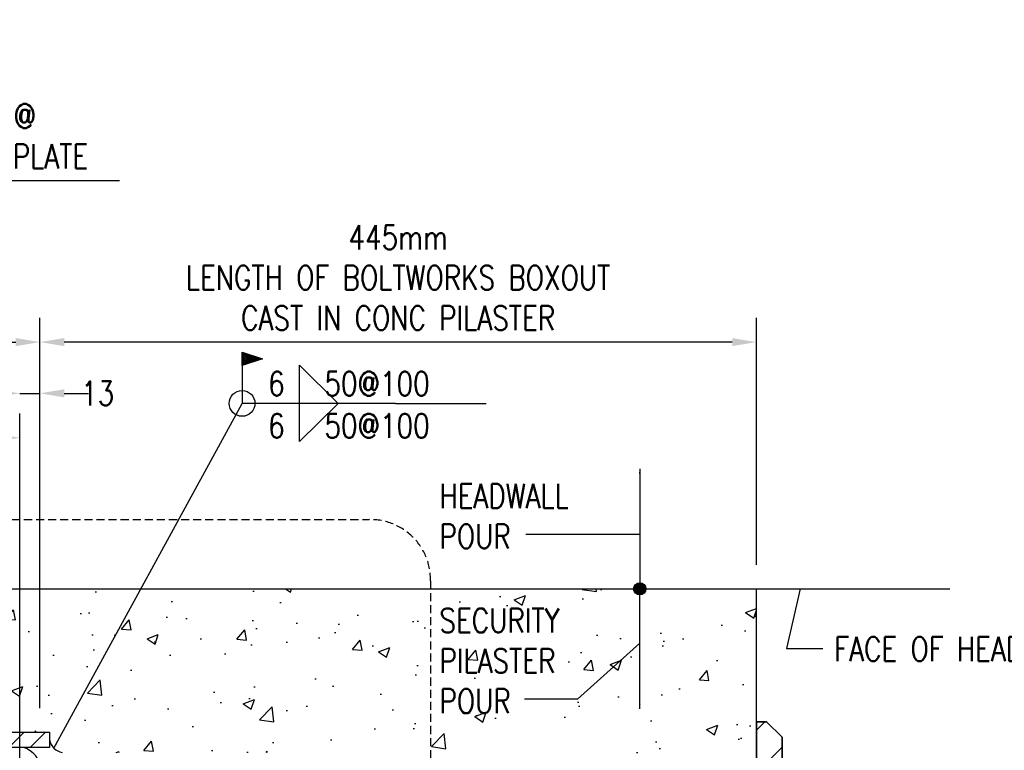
# Model space of a CAD drawing. Header units: millimetres. Extents: x -378 to 2927, y -2262 to 346.
# Tile 14 of 14: x 2255 to 2865, y -107 to 346. Entities that reach past the tile are written whole.
import ezdxf

# ---------------------------------------------------------------- set-up
doc = ezdxf.new("R2010")
doc.units = ezdxf.units.MM
doc.linetypes.add('HIDDEN', pattern=[0.375, 0.25, -0.125])
for name, color, linetype in [('S-ANNO-SYMB_5', 5, 'Continuous'), ('S-ANNO-TEXT', 2, 'Continuous'), ('S-DETL-CONC', 4, 'Continuous'), ('S-DETL-STLS', 3, 'Continuous'), ('S-SDEL-DIMS', 3, 'Continuous'), ('S-SDEL-LW10', 8, 'Continuous'), ('S-SECT-PATT', 1, 'Continuous')]:
    doc.layers.add(name, color=color, linetype=linetype)
doc.layers.add('S-SDEL-LW35', color=32, linetype='Continuous', lineweight=35)
doc.styles.add('ROMANS', font='ROMANS.shx', dxfattribs={"width": 0.8})
doc.styles.add('Text', font='romans.shx', dxfattribs={"width": 0.8, "height": 3})
doc.dimstyles.new('NFL_1', dxfattribs={"dimscale": 0, "dimtxt": 3, "dimasz": 3, "dimexe": 3, "dimexo": 3, "dimgap": 1.5, "dimtad": 1, "dimdec": 0, "dimzin": 3, "dimdsep": 46, "dimtxsty": 'Text', "dimcen": 3, "dimdle": 3, "dimclrd": 1, "dimclre": 1, "dimclrt": 2, "dimadec": 0, "dimazin": 0, "dimtfac": 0.75, "dimtdec": 0, "dimtmove": 2, "dimatfit": 3, "dimfxl": 0.125, "dimtfillclr": 1, "dimfrac": 2, "dimtolj": 1, "dimtzin": 0, "dimarcsym": 1})
doc.dimstyles.get("Standard").update_dxf_attribs({"dimtxt": 0.125, "dimasz": 0.125, "dimexe": 0.18, "dimexo": 0.0625, "dimgap": 0.125, "dimtad": 0, "dimtih": 1, "dimtoh": 1, "dimdec": 4, "dimzin": 0, "dimdsep": 46, "dimtxsty": 'Text', "dimcen": 0.125, "dimclrt": 2, "dimadec": 0, "dimazin": 0, "dimtfac": 1, "dimtdec": 4, "dimtofl": 0, "dimtmove": 0, "dimatfit": 3, "dimfxl": 0.18, "dimtolj": 1, "dimtzin": 0, "dimarcsym": 0})

# ---------------------------------------------------------------- blocks, each defined once
blk = doc.blocks.new('*D93')
at = {"layer": 'Defpoints', "color": 0, "transparency": 16777216}
for p in [(2267.15, 146.06), (2711.65, -7.01), (2267.15, -96.01)]:
    blk.add_point(p, dxfattribs=at)
at = {"layer": 'S-SDEL-DIMS', "color": 1, "lineweight": -2, "transparency": 16777216}
for p, q in [((2267.15, -81.01), (2267.15, 161.06)), ((2711.65, 7.99), (2711.65, 161.06)), ((2696.65, 146.06), (2282.15, 146.06))]:
    blk.add_line(p, q, dxfattribs=at)
at = {"layer": 'S-SDEL-DIMS', "color": 1, "transparency": 16777216}
for points in [[(2282.15, 148.56), (2282.15, 143.56), (2267.15, 146.06)], [(2696.65, 148.56), (2696.65, 143.56), (2711.65, 146.06)]]:
    blk.add_solid(points, dxfattribs=at)
at = {"layer": 'S-SDEL-DIMS', "color": 2, "transparency": 16777216, "insert": (2489.4, 186.06), "char_height": 15, "attachment_point": 5, "style": 'Text'}
blk.add_mtext('\\A1;445mm\\PLENGTH OF BOLTWORKS BOXOUT\\PCAST IN CONC PILASTER', dxfattribs=at)
blk = doc.blocks.new('*D94')
at = {"layer": 'Defpoints', "color": 0, "transparency": 16777216}
for p in [(2102.15, 146.06), (2267.15, 146.06), (2267.15, -96.01)]:
    blk.add_point(p, dxfattribs=at)
at = {"layer": 'S-SDEL-DIMS', "color": 1, "lineweight": -2, "transparency": 16777216}
for p, q in [((2267.15, -81.01), (2267.15, 161.06)), ((2117.15, 146.06), (2252.15, 146.06))]:
    blk.add_line(p, q, dxfattribs=at)
at = {"layer": 'S-SDEL-DIMS', "color": 1, "transparency": 16777216}
for points in [[(2117.15, 148.56), (2117.15, 143.56), (2102.15, 146.06)], [(2252.15, 148.56), (2252.15, 143.56), (2267.15, 146.06)]]:
    blk.add_solid(points, dxfattribs=at)
at = {"layer": 'S-SDEL-DIMS', "color": 2, "transparency": 16777216, "insert": (2184.65, 161.06), "char_height": 15, "attachment_point": 5, "style": 'Text'}
blk.add_mtext('\\A1;165', dxfattribs=at)
blk = doc.blocks.new('*D100')
at = {"layer": 'Defpoints', "color": 0, "transparency": 16777216}
for p in [(2102.15, 114.28), (2254.55, 86.73), (2254.55, -133.96)]:
    blk.add_point(p, dxfattribs=at)
at = {"layer": 'S-SDEL-DIMS', "color": 1, "lineweight": -2, "transparency": 16777216}
for p, q in [((2102.15, 99.28), (2102.15, 71.73)), ((2254.55, -118.96), (2254.55, 101.73)), ((2117.15, 86.73), (2125.23, 86.73)), ((2239.55, 86.73), (2230.51, 86.73))]:
    blk.add_line(p, q, dxfattribs=at)
at = {"layer": 'S-SDEL-DIMS', "color": 1, "transparency": 16777216}
for points in [[(2117.15, 89.23), (2117.15, 84.23), (2102.15, 86.73)], [(2239.55, 89.23), (2239.55, 84.23), (2254.55, 86.73)]]:
    blk.add_solid(points, dxfattribs=at)
at = {"layer": 'S-SDEL-DIMS', "color": 2, "transparency": 16777216, "insert": (2177.87, 86.73), "char_height": 15, "attachment_point": 5, "style": 'Text'}
blk.add_mtext('\\A1;152 DOOR\\POVERLAP', dxfattribs=at)
blk = doc.blocks.new('*D101')
at = {"layer": 'Defpoints', "color": 0, "transparency": 16777216}
for p in [(2254.55, 114.28), (2267.15, 114.28), (2267.15, 114.28)]:
    blk.add_point(p, dxfattribs=at)
at = {"layer": 'S-SDEL-DIMS', "color": 1, "lineweight": -2, "transparency": 16777216}
for p, q in [((2239.55, 114.28), (2224.55, 114.28)), ((2254.55, 114.28), (2267.15, 114.28)), ((2282.15, 114.28), (2297.15, 114.28))]:
    blk.add_line(p, q, dxfattribs=at)
at = {"layer": 'S-SDEL-DIMS', "color": 1, "transparency": 16777216}
for points in [[(2239.55, 116.78), (2239.55, 111.78), (2254.55, 114.28)], [(2282.15, 116.78), (2282.15, 111.78), (2267.15, 114.28)]]:
    blk.add_solid(points, dxfattribs=at)
at = {"layer": 'S-SDEL-DIMS', "color": 2, "transparency": 16777216, "insert": (2302.97, 114.28), "char_height": 15, "attachment_point": 5, "style": 'Text'}
blk.add_mtext('\\A1;13', dxfattribs=at)
blk = doc.blocks.new('GH2101')
at = {"linetype": 'ByBlock', "lineweight": -2}
blk.add_hatch(color=0, dxfattribs=at).paths.add_polyline_path([(0.03, 0, 1), (-0.03, 0, 1)])
at = {"color": 0, "linetype": 'ByBlock', "lineweight": -2}
blk.add_circle((0, 0), 0.03, dxfattribs=at)
blk = doc.blocks.new('SH2006')
blk.add_line((0.75, 0), (0, 0))
blk.add_lwpolyline([(0.281, -0.187), (0.281, 0.187), (0.469, 0)], close=True)
blk = doc.blocks.new('SH2009')
blk.add_circle((0, 0), 0.063)
blk = doc.blocks.new('SH2008')
for p, q in [((0, 0.185), (0, 0.25)), ((0, 0.25), (0.1, 0.218)), ((0, 0.25), (0, 0)), ((0.003, 0.19), (0.003, 0.246)), ((0.003, 0.246), (0.09, 0.218)), ((0, 0.218), (0.1, 0.218)), ((0.1, 0.218), (0, 0.185)), ((0.09, 0.218), (0.003, 0.19)), ((0.006, 0.197), (0.006, 0.24)), ((0.006, 0.24), (0.078, 0.218)), ((0.078, 0.218), (0.006, 0.197)), ((0.01, 0.202), (0.01, 0.234)), ((0.01, 0.234), (0.067, 0.218)), ((0.067, 0.218), (0.01, 0.202)), ((0.014, 0.208), (0.014, 0.228)), ((0.014, 0.228), (0.051, 0.218)), ((0.051, 0.218), (0.014, 0.208)), ((0.032, 0.22), (0.018, 0.223)), ((0.018, 0.213), (0.032, 0.216))]:
    blk.add_line(p, q)
blk = doc.blocks.new('*D103')
at = {"layer": 'Defpoints', "color": 0, "transparency": 16777216}
for p in [(2073.15, 203.77), (2073.15, 146.06), (2102.15, 146.06)]:
    blk.add_point(p, dxfattribs=at)
at = {"layer": 'S-SDEL-DIMS', "color": 1, "lineweight": -2, "transparency": 16777216}
for p, q in [((2087.65, 203.77), (2100.3, 246.33)), ((2100.3, 246.33), (2316.44, 246.33)), ((2073.15, 161.06), (2073.15, 218.77)), ((2102.15, 161.06), (2102.15, 218.77)), ((2058.15, 203.77), (2043.15, 203.77)), ((2102.15, 203.77), (2073.15, 203.77)), ((2102.15, 203.77), (2073.15, 203.77)), ((2117.15, 203.77), (2132.15, 203.77))]:
    blk.add_line(p, q, dxfattribs=at)
at = {"layer": 'S-SDEL-DIMS', "color": 1, "transparency": 16777216}
for points in [[(2058.15, 206.27), (2058.15, 201.27), (2073.15, 203.77)], [(2117.15, 206.27), (2117.15, 201.27), (2102.15, 203.77)]]:
    blk.add_solid(points, dxfattribs=at)
at = {"layer": 'S-SDEL-DIMS', "color": 2, "transparency": 16777216, "insert": (2208.37, 273.83), "char_height": 15, "attachment_point": 5, "style": 'Text'}
blk.add_mtext('\\A1;29mm GAP @\\PTRENCH COVER PLATE', dxfattribs=at)

msp = doc.modelspace()

# ---------------------------------------------------------------- hatches: boundary and pattern name
at = {"layer": 'S-SECT-PATT'}
h = msp.add_hatch(dxfattribs=at)
h.set_pattern_fill('ANSI32', color=256, scale=75)
h.set_pattern_definition([(45, (-24269.374, -3115.76), (-19.887378, 19.887378), []), (45, (-24256.116, -3115.76), (-19.887378, 19.887378), [])])
h.paths.add_polyline_path([(2111.65, -7.01), (2102.15, -7.01), (2102.15, -105.51), (2273.15, -105.51), (2273.15, -96.01), (2111.65, -96.01)])
h = msp.add_hatch(dxfattribs=at)
h.set_pattern_fill('AR-CONC', color=256, scale=10)
h.set_pattern_definition([(50, (-24082.74, -3050.7), (71.72602, -6.27521), [7.5, -82.5]), (355, (-24082.74, -3050.7), (-13.87513, 75.21921), [6, -66]), (100.45144, (-24076.76, -3051.22), (57.85088, 68.944), [6.37402, -70.11421]), (46.1842, (-24082.74, -3030.7), (106.72413, -16.55193), [11.25, -123.75]), (96.63564, (-24073.85, -3032.08), (93.4662, 97.41186), [9.56103, -105.17138]), (351.18416, (-24082.74, -3030.7), (93.4662, 97.41186), [9, -99]), (21, (-24072.74, -3035.7), (59.6907, -40.26189), [7.5, -82.5]), (326, (-24072.74, -3035.7), (24.33153, 72.515), [6, -66]), (71.45144, (-24067.766, -3039.054), (84.02224, 32.25312), [6.37402, -70.11421]), (37.5, (-24082.74, -3050.7), (1.215986, 33.289385), [0, -65.2, 0, -67, 0, -66.25]), (7.5, (-24082.74, -3050.7), (26.306954, 39.44117), [0, -38.2, 0, -63.7, 0, -25.25]), (327.5, (-24105.04, -3050.7), (53.382244, -2.255487), [0, -25, 0, -78, 0, -103.5]), (317.5, (-24115.04, -3050.7), (58.31862, 10.0105), [0, -32.5, 0, -51.8, 0, -73.5])])
h.paths.add_polyline_path([(2711.65, -7.01), (2111.65, -7.01), (2111.65, -96.01), (2273.15, -96.01), (2273.15, -100.76, 0.314251), (2280.9, -108.51), (2711.65, -108.51)])
h = msp.add_hatch(dxfattribs=at)
h.set_pattern_fill('ANSI32', color=256, scale=75)
h.set_pattern_definition([(45, (-24082.74, -3050.7), (-19.887378, 19.887378), []), (45, (-24069.482, -3050.7), (-19.887378, 19.887378), [])])
h.paths.add_polyline_path([(2727.57, -98.94), (2718, -89.46), (2711.65, -89.46), (2711.65, -185.61), (2727.57, -185.61), (2727.57, -180.67), (2727.57, -180.67)])
h.paths.add_polyline_path([(2727.57, -244.21), (2727.57, -244.21), (2727.57, -239.33), (2711.65, -239.33), (2711.65, -381.56), (2718, -381.56), (2727.57, -371.99)])

# ---------------------------------------------------------------- linework, layer by layer
at = {"layer": 'S-ANNO-SYMB_5', "linetype": 'HIDDEN', "ltscale": 20}
msp.add_lwpolyline([(1867.19, 35.91), (2471.4, 35.91, -0.430022), (2509.4, -2.09), (2509.4, -372.1, -0.414214), (2471.4, -410.1), (1867.19, -410.1, -0.414214), (1829.19, -372.1), (1829.19, -2.09, -0.403863)], format="xyb", close=True, dxfattribs=at)
at = {"layer": 'S-ANNO-TEXT'}
for p, q in [((2487.8, 108.06), (2543.99, 108.06)), ((2639.28, 26.8), (2568.65, 26.8))]:
    msp.add_line(p, q, dxfattribs=at)
msp.add_lwpolyline([(2639.28, -40.65), (2600.7, -75.47), (2567.88, -75.47)], dxfattribs=at)
at = {"layer": 'S-DETL-CONC'}
for p, q in [((2102.15, -7.01), (2831.8, -7.01)), ((2711.65, -108.51), (2711.65, -7.01))]:
    msp.add_line(p, q, dxfattribs=at)
at = {"layer": 'S-DETL-STLS'}
msp.add_lwpolyline([(2102.15, -7.01), (2111.65, -7.01), (2111.65, -96.01), (2273.15, -96.01), (2273.15, -105.51), (2102.15, -105.51)], close=True, dxfattribs=at)
at = {"layer": 'S-SDEL-LW10'}
for centre, radius, start, end in [((2282.58, -99.08), 9.58, 190.10922, 259.89078), ((2252.82, -119.87), 14.95, 16.47725, 73.87931)]:
    msp.add_arc(centre, radius, start, end, dxfattribs=at)
at = {"layer": 'S-SDEL-LW35'}
for points in [[(2711.65, -185.61), (2711.65, -89.46)], [(2718, -89.46), (2711.65, -89.46)], [(2718, -89.46), (2727.57, -98.94)], [(2727.57, -185.61), (2727.57, -98.94)]]:
    msp.add_lwpolyline(points, dxfattribs=at)

# ---------------------------------------------------------------- block references
at = {"layer": 'S-ANNO-TEXT', "xscale": 127, "yscale": 127, "zscale": 127}
for name, p in [('SH2008', (2392.55, 108.06)), ('SH2006', (2392.55, 108.06)), ('SH2009', (2392.55, 108.06)), ('GH2101', (2639.28, -7.01))]:
    msp.add_blockref(name, p, dxfattribs=at)

# ---------------------------------------------------------------- texts
at = {"layer": 'S-ANNO-TEXT', "char_height": 15, "attachment_point": 7, "style": 'ROMANS'}
for s, insert in [('\\A1;6   50@100', (2408.67, 112.77)), ('\\A1;6   50@100', (2408.67, 86.67)), ('\\A1;HEADWALL\\PPOUR', (2515.04, 18.08)), ('\\A1;FACE OF HEADWALL', (2759.99, -51.82)), ('\\A1;SECURITY\\PPILASTER\\PPOUR', (2515.04, -84.14))]:
    msp.add_mtext(s, dxfattribs=dict(at, insert=insert))

# ---------------------------------------------------------------- dimensions: what is measured, and where the dimension line sits
at = {"layer": 'S-SDEL-DIMS'}
for base, p1, p2, text, picture, middle in [((2073.15, 203.77), (2102.15, 146.06), (2073.15, 146.06), '<>mm GAP @\\PTRENCH COVER PLATE', '*D103', (2107.8, 246.33)), ((2254.55, 86.73), (2102.15, 114.28), (2254.55, -133.96), '152 DOOR\\POVERLAP', '*D100', (2177.87, 86.73))]:
    dim = msp.add_linear_dim(base=base, p1=p1, p2=p2, text=text, dimstyle='NFL_1', dxfattribs=at)
    dim.commit()
    dim.dimension.update_dxf_attribs({"geometry": picture, "text_midpoint": middle, "dimtype": 160})
dim = msp.add_linear_dim(base=(2267.15130248, 146.05645596), p1=(2711.65130248, -7.00657445), p2=(2267.15130248, -96.00657445), text='<>mm\\PLENGTH OF BOLTWORKS BOXOUT\\PCAST IN CONC PILASTER', dimstyle='NFL_1', dxfattribs=at)
dim.commit()
dim.dimension.update_dxf_attribs({"geometry": '*D93', "text_midpoint": (2489.40130248, 186.05645596)})
dim = msp.add_linear_dim(base=(2267.15, 146.06), p1=(2102.15, 146.06), p2=(2267.15, -96.01), dimstyle='NFL_1', dxfattribs=at)
dim.commit()
dim.dimension.update_dxf_attribs({"geometry": '*D94', "text_midpoint": (2184.65, 161.06)})
dim = msp.add_linear_dim(base=(2267.15, 114.28), p1=(2254.55, 114.28), p2=(2267.15, 114.28), dimstyle='NFL_1', dxfattribs=at)
dim.commit()
dim.dimension.update_dxf_attribs({"geometry": '*D101', "text_midpoint": (2302.97, 114.28), "dimtype": 160})

# ---------------------------------------------------------------- leaders
at = {"layer": 'S-ANNO-TEXT'}
for points, override in [([(2275.81, -105.85), (2392.55, 108.06)], {"dimscale": 0, "dimasz": 3, "dimgap": 1.58, "dimtad": 0}), ([(2639.28, 67.54), (2639.28, -7.01)], {"dimscale": 0, "dimasz": 3, "dimgap": 1.58, "dimtad": 0}), ([(2639.28, -81.55), (2639.28, -7.01)], {"dimscale": 0, "dimasz": 3, "dimgap": 1.58, "dimtad": 0}), ([(2738.81, -7.01), (2730.26, -43.98), (2752.88, -43.98)], {"dimscale": 0, "dimgap": 1.58, "dimtad": 0})]:
    msp.add_leader(points, dimstyle='Standard', override=override, dxfattribs=at)

doc.saveas('drawing.dxf')
